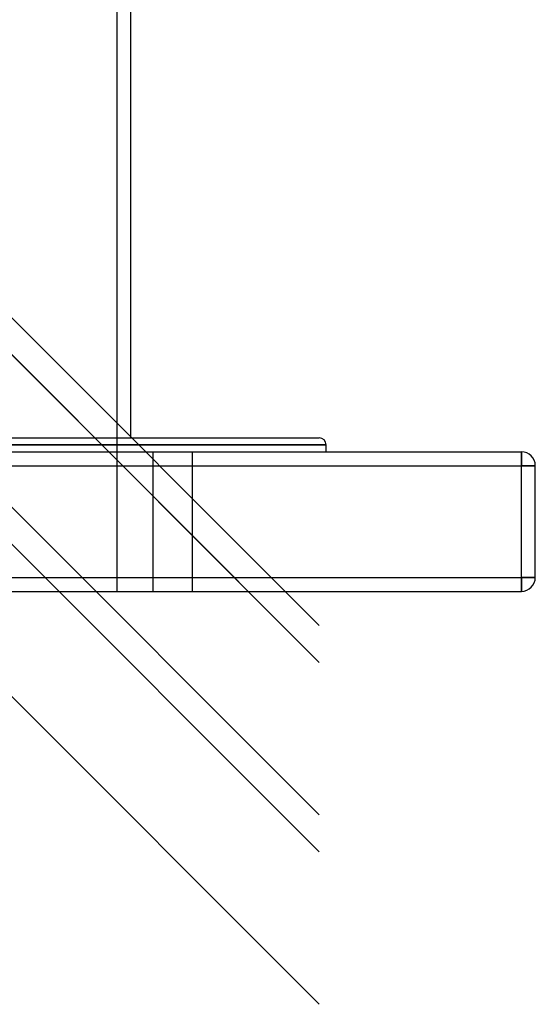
# Model space of a CAD drawing. Header units: millimetres. Extents: x -675 to 675, y -514 to 567.
# Tile 11 of 15: x 365 to 550, y -514 to -161. Entities that reach past the tile are written whole.
import ezdxf

# ---------------------------------------------------------------- set-up
doc = ezdxf.new("R2010")
doc.units = ezdxf.units.MM
doc.layers.add('HIDDEN', color=7, linetype='Continuous')
doc.layers.add('THICK', color=7, linetype='Continuous')

msp = doc.modelspace()

# ---------------------------------------------------------------- linework, layer by layer
at = {"layer": 'HIDDEN'}
for p, q in [((-17.35, 111.62), (472.5, -378.23)), ((-23.98, 104.98), (472.5, -391.5)), ((-51.95, 78.35), (472.5, -446.1)), ((-51.95, 10.49), (472.5, -513.96)), ((400, -48.6), (400, -366)), ((475, -313.5), (0, -313.5)), ((413, -366), (413, -316)), ((413, -366), (413, -316)), ((427, -316), (427, -366)), ((427, -316), (427, -366)), ((545, -316), (545, -321)), ((545, -316), (545, -316)), ((-545, -321), (545, -321)), ((545, -321), (550, -321)), ((545, -361), (545, -321)), ((550, -321), (550, -321)), ((-545, -361), (545, -361)), ((545, -361), (545, -366)), ((545, -361), (550, -361)), ((550, -361), (550, -361)), ((545, -366), (545, -366))]:
    msp.add_line(p, q, dxfattribs=at)
at = {"layer": 'THICK'}
for p, q in [((-472.5, 553.5), (472.5, -391.5)), ((-472.5, 498.9), (472.5, -446.1)), ((-27.3, 121.57), (472.5, -378.23)), ((0, 81), (472.5, -391.5)), ((-33.93, 47.06), (472.5, -459.37)), ((-17.26, 30.39), (472.5, -459.37)), ((0, 13.13), (472.5, -459.37)), ((405, -311), (405, -53.6)), ((0, -311), (472.5, -311)), ((0, -313.5), (475, -313.5)), ((475, -316), (475, -313.5)), ((-545, -316), (545, -316)), ((545, -321), (545, -316)), ((-545, -321), (545, -321)), ((545, -361), (545, -321)), ((550, -321), (545, -321)), ((550, -361), (550, -321)), ((-545, -361), (545, -361)), ((550, -361), (545, -361)), ((545, -366), (545, -361)), ((-545, -366), (545, -366))]:
    msp.add_line(p, q, dxfattribs=at)
for centre, radius, start, end in [((472.5, -313.5), 2.5, 0, 90), ((545, -321), 5, 0, 90), ((545, -361), 5, 270, 0)]:
    msp.add_arc(centre, radius, start, end, dxfattribs=at)

doc.saveas('drawing.dxf')
